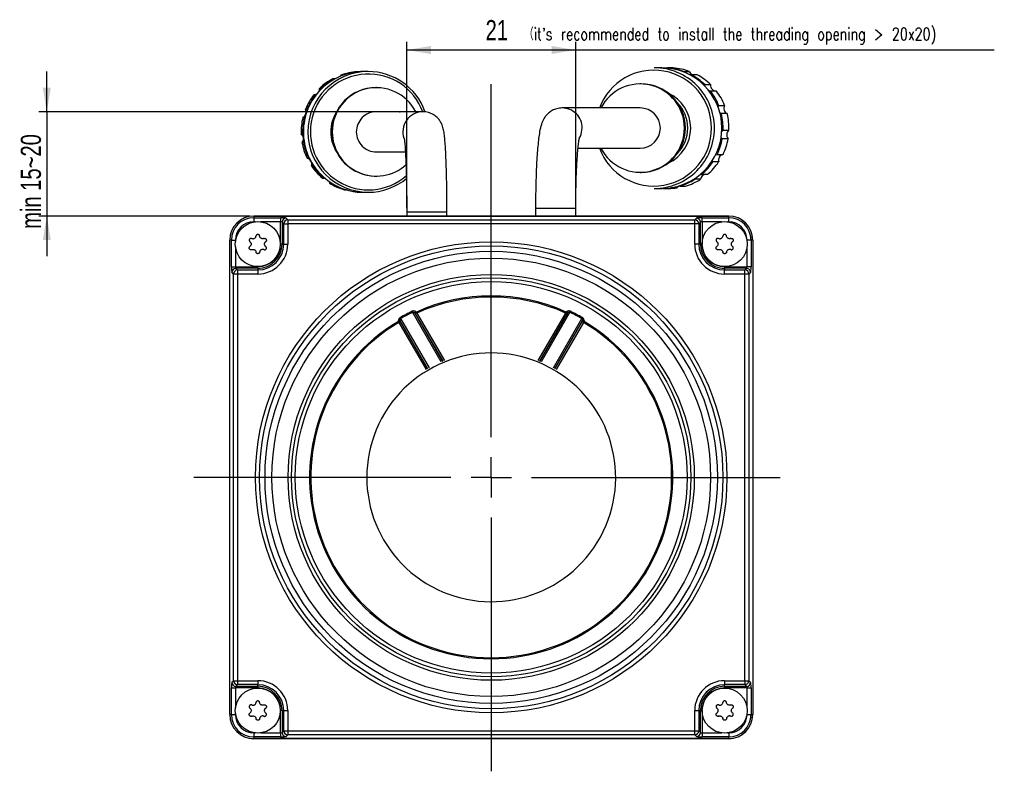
# Model space of a CAD drawing. Header units: millimetres. Extents: x 0 to 420, y -14 to 283.
# Tile 20 of 40: x 142 to 264, y 53 to 147. Entities that reach past the tile are written whole.
import ezdxf

# ---------------------------------------------------------------- set-up
doc = ezdxf.new("R2010")
doc.units = ezdxf.units.MM
doc.header["$PDSIZE"] = -1
doc.layers.add('细实线层', color=179, linetype='Continuous')
doc.styles.add('SLDTEXTSTYLE0', font='TXT', dxfattribs={"width": 0.75, "bigfont": 'bigfont'})
doc.styles.add('SLDTEXTSTYLE10', font='TXT', dxfattribs={"width": 0.75})

msp = doc.modelspace()

# ---------------------------------------------------------------- linework, layer by layer
at = {"color": 7, "linetype": 'Continuous'}
for p, q in [((221.8, 140.8), (220.87, 140.8)), ((222.5, 140.78), (222.49, 140.77)), ((223.23, 140.78), (222.5, 140.78)), ((181.94, 139.88), (181.88, 139.75)), ((181.88, 139.75), (181.88, 139.74)), ((181.94, 139.88), (182.14, 139.88)), ((182.14, 139.88), (182.12, 139.84)), ((184.14, 140.31), (183.95, 140.31)), ((185.33, 140.33), (184.78, 140.33)), ((224.53, 140.28), (224.5, 140.35)), ((224.5, 140.35), (225.23, 140.35)), ((225.48, 139.91), (225.38, 139.88)), ((226.21, 139.91), (225.48, 139.91)), ((179.3, 138.23), (179.49, 138.23)), ((179.49, 138.23), (179.49, 138.14)), ((181.15, 139.44), (180.96, 139.44)), ((181.21, 139.42), (181.15, 139.44)), ((186.36, 138.33), (186.29, 138.33)), ((219.26, 138.8), (219.14, 138.8)), ((227.14, 138.71), (227.87, 138.71)), ((227.14, 138.55), (227.14, 138.71)), ((227.15, 138.54), (227.14, 138.55)), ((178.77, 137.43), (178.58, 137.43)), ((178.87, 137.44), (178.77, 137.43)), ((227.71, 137.92), (227.68, 137.93)), ((227.86, 137.9), (227.71, 137.92)), ((228.59, 137.9), (227.86, 137.9)), ((219.14, 135.8), (209.43, 135.8)), ((228.81, 135.9), (228.83, 135.98)), ((228.83, 135.98), (228.88, 136.12)), ((228.88, 136.12), (229.61, 136.12)), ((177.41, 134.62), (177.22, 134.62)), ((177.52, 134.69), (177.41, 134.62)), ((177.55, 135.65), (177.74, 135.65)), ((177.74, 135.65), (177.79, 135.54)), ((192.14, 135.33), (186.36, 135.33)), ((192.14, 135.33), (192.06, 135.33)), ((229.09, 135.17), (229.02, 135.23)), ((229.22, 135.1), (229.09, 135.17)), ((229.94, 135.1), (229.22, 135.1)), ((177, 132.58), (177.19, 132.58)), ((177.19, 132.58), (177.29, 132.49)), ((211.66, 132.18), (211.81, 132.56)), ((211.81, 132.56), (211.92, 133.3)), ((229.23, 132.1), (229.19, 132.19)), ((229.26, 132.87), (229.32, 132.95)), ((229.32, 132.95), (229.43, 133.05)), ((229.43, 133.05), (230.16, 133.05)), ((177.31, 131.51), (177.12, 131.51)), ((177.39, 131.62), (177.31, 131.51)), ((229.32, 131.98), (229.23, 132.1)), ((230.05, 131.98), (229.32, 131.98)), ((186.36, 130.33), (189.96, 130.33)), ((211.41, 130.8), (219.14, 130.8)), ((228.48, 129.94), (228.54, 129.98)), ((228.54, 129.98), (228.69, 130.03)), ((228.69, 130.03), (229.41, 130.03)), ((177.75, 129.56), (177.94, 129.56)), ((177.94, 129.56), (178.06, 129.52)), ((178.48, 128.62), (178.29, 128.62)), ((178.5, 128.73), (178.48, 128.62)), ((228.12, 129.24), (228.12, 129.29)), ((228.15, 129.09), (228.12, 129.24)), ((228.87, 129.09), (228.15, 129.09)), ((186.29, 127.33), (186.36, 127.33)), ((219.14, 127.8), (219.26, 127.8)), ((226.63, 127.58), (226.78, 127.56)), ((226.78, 127.56), (227.51, 127.56)), ((179.66, 127.09), (179.85, 127.09)), ((179.85, 127.09), (179.94, 127.1)), ((179.89, 127.1), (179.96, 127.09)), ((180.46, 126.7), (180.5, 126.6)), ((180.5, 126.6), (180.53, 126.46)), ((180.73, 126.46), (180.53, 126.46)), ((180.71, 126.53), (180.73, 126.46)), ((223.98, 126.13), (224.04, 126.09)), ((224.04, 126.09), (224.76, 126.09)), ((225.91, 126.93), (225.93, 127.05)), ((226.63, 126.93), (225.91, 126.93)), ((182.41, 125.62), (182.6, 125.62)), ((182.6, 125.62), (182.63, 125.64)), ((183.43, 125.45), (183.46, 125.4)), ((183.66, 125.4), (183.46, 125.4)), ((183.65, 125.41), (183.66, 125.4)), ((184.49, 125.33), (184.68, 125.33)), ((184.78, 125.33), (185.33, 125.33)), ((220.87, 125.8), (221.8, 125.8)), ((221.96, 125.8), (222.69, 125.8)), ((222.98, 125.87), (223, 125.9)), ((223.71, 125.87), (222.98, 125.87)), ((171.12, 122.38), (230.12, 122.38)), ((171.12, 122.37), (171.12, 122.38)), ((171.12, 122.37), (171.12, 122.16)), ((171.12, 122.37), (230.12, 122.37)), ((190.12, 122.83), (190.12, 122.38)), ((195.12, 122.83), (190.12, 122.83)), ((195.12, 122.38), (195.12, 122.83)), ((206.12, 123.3), (206.12, 122.38)), ((211.12, 123.3), (206.12, 123.3)), ((211.12, 122.38), (211.12, 123.3)), ((230.12, 122.37), (230.12, 122.38)), ((230.12, 122.16), (230.12, 122.37)), ((171.12, 122.16), (174.44, 122.16)), ((171.12, 122.16), (171.12, 121.66)), ((171.28, 121.66), (171.12, 121.66)), ((174.44, 121.66), (171.96, 121.66)), ((174.44, 122.16), (174.44, 121.66)), ((174.44, 118.88), (174.44, 121.66)), ((174.85, 121.4), (174.64, 121.61)), ((174.64, 121.61), (174.64, 118.88)), ((174.85, 121.4), (175.34, 121.4)), ((174.85, 118.88), (174.85, 121.4)), ((175.14, 122.1), (175.34, 121.9)), ((175.34, 121.9), (175.34, 121.4)), ((175.34, 121.9), (225.9, 121.9)), ((175.34, 121.4), (175.34, 118.88)), ((225.9, 121.4), (175.34, 121.4)), ((225.9, 121.9), (226.11, 122.1)), ((225.9, 121.4), (225.9, 121.9)), ((226.4, 121.4), (225.9, 121.4)), ((225.9, 118.88), (225.9, 121.4)), ((226.61, 121.61), (226.4, 121.4)), ((226.4, 121.4), (226.4, 118.88)), ((226.61, 118.88), (226.61, 121.61)), ((226.81, 122.16), (230.12, 122.16)), ((226.81, 121.66), (226.81, 122.16)), ((226.81, 121.66), (226.81, 118.88)), ((229.28, 121.66), (226.81, 121.66)), ((230.12, 121.66), (229.96, 121.66)), ((230.12, 121.66), (230.12, 122.16)), ((168.13, 60.38), (168.13, 119.38)), ((168.13, 119.38), (168.14, 119.38)), ((168.35, 119.38), (168.14, 119.38)), ((168.14, 60.38), (168.14, 119.38)), ((168.35, 116.07), (168.35, 119.38)), ((168.35, 119.38), (168.84, 119.38)), ((168.84, 119.38), (168.84, 119.22)), ((174.64, 118.88), (174.44, 118.88)), ((174.64, 118.88), (174.85, 118.88)), ((174.85, 118.88), (175.34, 118.88)), ((226.4, 118.88), (225.9, 118.88)), ((226.61, 118.88), (226.4, 118.88)), ((226.81, 118.88), (226.61, 118.88)), ((232.9, 119.38), (232.4, 119.38)), ((232.4, 119.22), (232.4, 119.38)), ((232.9, 119.38), (232.9, 116.07)), ((233.11, 119.38), (232.9, 119.38)), ((233.11, 119.38), (233.11, 60.38)), ((233.11, 119.38), (233.12, 119.38)), ((233.12, 119.38), (233.12, 60.38)), ((168.84, 118.54), (168.84, 116.07)), ((232.4, 116.07), (232.4, 118.54)), ((168.35, 116.07), (168.84, 116.07)), ((168.61, 115.16), (168.4, 115.37)), ((169.11, 115.16), (168.61, 115.16)), ((168.61, 64.6), (168.61, 115.16)), ((168.84, 116.07), (171.62, 116.07)), ((168.9, 115.87), (169.11, 115.66)), ((171.62, 115.87), (168.9, 115.87)), ((169.11, 115.66), (169.11, 115.16)), ((169.11, 115.66), (171.62, 115.66)), ((169.11, 115.16), (169.11, 64.6)), ((171.62, 115.16), (169.11, 115.16)), ((171.62, 115.87), (171.62, 116.07)), ((171.62, 115.87), (171.62, 115.66)), ((171.62, 115.66), (171.62, 115.16)), ((229.62, 116.07), (229.62, 115.87)), ((229.62, 116.07), (232.4, 116.07)), ((229.62, 115.87), (229.62, 115.66)), ((232.35, 115.87), (229.62, 115.87)), ((229.62, 115.16), (229.62, 115.66)), ((229.62, 115.66), (232.14, 115.66)), ((232.14, 115.16), (229.62, 115.16)), ((232.14, 115.66), (232.35, 115.87)), ((232.14, 115.16), (232.14, 115.66)), ((232.14, 64.6), (232.14, 115.16)), ((232.64, 115.16), (232.14, 115.16)), ((232.9, 116.07), (232.4, 116.07)), ((232.84, 115.37), (232.64, 115.16)), ((232.64, 115.16), (232.64, 64.6)), ((190.8, 110.52), (190.86, 110.4)), ((194.42, 104.23), (190.86, 110.4)), ((191.23, 110.22), (191.13, 110.28)), ((191.13, 110.28), (194.58, 104.3)), ((191.22, 110.5), (191.32, 110.43)), ((191.23, 110.22), (191.38, 110.31)), ((194.64, 104.32), (191.23, 110.22)), ((191.38, 110.31), (191.32, 110.43)), ((191.38, 110.31), (194.8, 104.39)), ((206.45, 104.39), (209.87, 110.31)), ((210.02, 110.22), (206.61, 104.32)), ((206.66, 104.3), (210.12, 110.28)), ((210.39, 110.4), (206.83, 104.23)), ((209.87, 110.31), (209.93, 110.43)), ((209.87, 110.31), (210.02, 110.22)), ((209.93, 110.43), (210.03, 110.5)), ((210.12, 110.28), (210.02, 110.22)), ((210.39, 110.4), (210.45, 110.52)), ((189.09, 109.27), (189.09, 109.39)), ((189.09, 109.27), (189.17, 109.15)), ((189.17, 109.15), (189.32, 109.24)), ((192.56, 103.27), (189.17, 109.15)), ((189.29, 109.74), (189.36, 109.61)), ((189.32, 109.35), (189.32, 109.24)), ((192.76, 103.39), (189.32, 109.35)), ((189.32, 109.24), (192.71, 103.36)), ((189.36, 109.61), (192.91, 103.48)), ((208.34, 103.48), (211.88, 109.61)), ((211.93, 109.35), (208.49, 103.39)), ((208.54, 103.36), (211.93, 109.24)), ((212.08, 109.15), (208.69, 103.27)), ((211.88, 109.61), (211.95, 109.74)), ((211.93, 109.24), (211.93, 109.35)), ((211.93, 109.24), (212.08, 109.15)), ((212.15, 109.27), (212.08, 109.15)), ((212.15, 109.39), (212.15, 109.27)), ((168.35, 60.38), (168.35, 63.7)), ((168.35, 63.7), (168.84, 63.7)), ((168.4, 64.4), (168.61, 64.6)), ((168.61, 64.6), (169.11, 64.6)), ((171.62, 63.7), (168.84, 63.7)), ((168.84, 63.7), (168.84, 61.22)), ((169.11, 64.11), (168.9, 63.9)), ((168.9, 63.9), (171.62, 63.9)), ((169.11, 64.6), (171.62, 64.6)), ((169.11, 64.6), (169.11, 64.11)), ((171.62, 64.11), (169.11, 64.11)), ((171.62, 64.6), (171.62, 64.11)), ((171.62, 63.9), (171.62, 64.11)), ((171.62, 63.9), (171.62, 63.7)), ((229.62, 64.6), (232.14, 64.6)), ((229.62, 64.6), (229.62, 64.11)), ((232.14, 64.11), (229.62, 64.11)), ((229.62, 63.9), (229.62, 64.11)), ((229.62, 63.9), (232.35, 63.9)), ((229.62, 63.9), (229.62, 63.7)), ((232.4, 63.7), (229.62, 63.7)), ((232.14, 64.6), (232.64, 64.6)), ((232.14, 64.6), (232.14, 64.11)), ((232.35, 63.9), (232.14, 64.11)), ((232.4, 63.7), (232.9, 63.7)), ((232.4, 61.22), (232.4, 63.7)), ((232.64, 64.6), (232.84, 64.4)), ((232.9, 63.7), (232.9, 60.38)), ((168.13, 60.38), (168.14, 60.38)), ((168.14, 60.38), (168.35, 60.38)), ((168.35, 60.38), (168.84, 60.38)), ((168.84, 60.54), (168.84, 60.38)), ((174.64, 60.88), (174.44, 60.88)), ((174.44, 58.1), (174.44, 60.88)), ((174.64, 60.88), (174.85, 60.88)), ((174.64, 60.88), (174.64, 58.16)), ((174.85, 60.88), (175.34, 60.88)), ((174.85, 58.37), (174.85, 60.88)), ((175.34, 60.88), (175.34, 58.37)), ((225.9, 58.37), (225.9, 60.88)), ((225.9, 60.88), (226.4, 60.88)), ((226.4, 60.88), (226.4, 58.37)), ((226.61, 60.88), (226.4, 60.88)), ((226.61, 58.16), (226.61, 60.88)), ((226.61, 60.88), (226.81, 60.88)), ((226.81, 60.88), (226.81, 58.1)), ((232.4, 60.38), (232.4, 60.54)), ((232.4, 60.38), (232.9, 60.38)), ((232.9, 60.38), (233.11, 60.38)), ((233.11, 60.38), (233.12, 60.38)), ((171.12, 58.1), (171.12, 57.61)), ((171.12, 58.1), (171.28, 58.1)), ((171.12, 57.61), (171.12, 57.4)), ((174.44, 57.61), (171.12, 57.61)), ((171.96, 58.1), (174.44, 58.1)), ((174.44, 58.1), (174.44, 57.61)), ((174.64, 58.16), (174.85, 58.37)), ((174.85, 58.37), (175.34, 58.37)), ((175.34, 57.87), (175.14, 57.66)), ((175.34, 58.37), (225.9, 58.37)), ((175.34, 58.37), (175.34, 57.87)), ((225.9, 57.87), (175.34, 57.87)), ((225.9, 58.37), (226.4, 58.37)), ((225.9, 57.87), (225.9, 58.37)), ((226.11, 57.66), (225.9, 57.87)), ((226.4, 58.37), (226.61, 58.16)), ((226.81, 58.1), (226.81, 57.61)), ((226.81, 58.1), (229.28, 58.1)), ((230.12, 57.61), (226.81, 57.61)), ((229.96, 58.1), (230.12, 58.1)), ((230.12, 58.1), (230.12, 57.61)), ((230.12, 57.4), (230.12, 57.61)), ((230.12, 57.4), (171.12, 57.4)), ((171.12, 57.39), (171.12, 57.4)), ((230.12, 57.39), (171.12, 57.39)), ((230.12, 57.39), (230.12, 57.4))]:
    msp.add_line(p, q, dxfattribs=at)
msp.add_line((208.6, 103.12), (208.77, 103.02))
for centre, radius in [((171.62, 118.88), 2.8), ((229.62, 118.88), 2.8), ((200.62, 89.88), 29.28), ((200.62, 89.88), 28.78), ((200.62, 89.88), 28.1), ((200.62, 89.88), 27.25), ((200.62, 89.88), 25.23), ((200.62, 89.88), 24.8), ((200.62, 89.88), 24.34), ((171.62, 60.88), 2.8), ((229.62, 60.88), 2.8)]:
    msp.add_circle(centre, radius, dxfattribs=at)
for centre, radius, start, end in [((220.86, 133.31), 7.49, 359.8984, 89.9136), ((221.78, 133.3), 7.5, 270.1449, 89.8551), ((221.96, 133.34), 7.45, 70.0741, 85.8493), ((222.69, 133.34), 7.45, 70.0741, 85.8493), ((184.78, 132.83), 7.5, 90.0305, 180.036), ((185.34, 132.83), 7.5, 90.0513, 269.9487), ((185.36, 132.82), 7.2, 20.1677, 311.143), ((184.49, 132.84), 7.48, 94.1411, 109.886), ((184.68, 132.84), 7.48, 94.1411, 109.886), ((185.33, 132.84), 7.49, 19.6167, 89.9832), ((220.81, 133.32), 7.18, 359.8207, 159.8174), ((225.93, 140.61), 0.749, 199.7504, 247.7516), ((221.95, 133.32), 7.48, 46.0385, 61.7826), ((222.68, 133.32), 7.48, 46.0385, 61.7826), ((178.55, 138.18), 0.751, 335.588, 4.1516), ((184.49, 132.84), 7.49, 118.1647, 133.8986), ((184.69, 132.84), 7.49, 118.1647, 133.8986), ((186.3, 132.83), 5.5, 90.0535, 269.9465), ((186.36, 132.83), 5.49, 27.0036, 180.0624), ((219.14, 133.3), 5.49, 207.0752, 152.9248), ((219.25, 133.31), 5.49, 359.9062, 89.9058), ((228.61, 138.65), 0.749, 175.765, 268.0481), ((184.5, 132.83), 7.5, 142.1692, 157.8884), ((184.69, 132.83), 7.5, 142.1692, 157.8884), ((178.55, 138.18), 0.749, 271.8496, 303.1714), ((220.6, 133.3), 4.8, 294.6713, 65.3287), ((221.93, 133.3), 7.51, 22.0674, 37.7699), ((222.66, 133.3), 7.51, 22.0674, 37.7699), ((209.43, 133.3), 2.5, 359.8926, 90.308), ((219.13, 133.3), 2.5, 270.1392, 89.8608), ((220.53, 133.3), 4.51, 315.0563, 44.9437), ((230.27, 135.77), 0.751, 151.8935, 243.9961), ((184.51, 132.83), 7.51, 166.1517, 181.8622), ((184.7, 132.83), 7.51, 166.1517, 181.8622), ((176.89, 135.3), 0.75, 295.9012, 28.1379), ((185.49, 132.83), 4.8, 148.6084, 180.0025), ((186.36, 132.83), 2.5, 90.0286, 180.0379), ((192.14, 132.83), 2.5, 91.8811, 198.5365), ((221.91, 133.3), 7.52, 358.1414, 13.8195), ((222.64, 133.3), 7.52, 358.1414, 13.8195), ((176.54, 131.99), 0.751, 319.8824, 52.1038), ((184.78, 132.82), 7.5, 179.964, 269.9695), ((185.49, 132.83), 4.8, 179.9975, 211.3916), ((186.36, 132.82), 5.49, 179.9381, 312.2105), ((186.36, 132.83), 2.5, 179.9621, 269.9714), ((220.81, 133.28), 7.18, 200.1826, 0.1793), ((219.25, 133.29), 5.49, 270.0942, 0.0938), ((220.86, 133.28), 7.49, 270.0864, 0.1016), ((230.62, 132.46), 0.752, 127.9898, 220.0492), ((184.5, 132.83), 7.51, 190.1237, 205.8372), ((184.7, 132.83), 7.51, 190.1237, 205.8372), ((221.92, 133.3), 7.52, 334.2118, 349.8985), ((222.65, 133.3), 7.52, 334.2118, 349.8985), ((229.6, 129.3), 0.75, 103.9905, 196.1722), ((177.57, 128.83), 0.75, 343.8388, 76.1036), ((184.5, 132.82), 7.5, 214.1037, 229.8301), ((184.69, 132.82), 7.5, 214.1037, 229.8301), ((221.94, 133.28), 7.49, 310.2321, 325.9549), ((222.67, 133.28), 7.49, 310.2321, 325.9549), ((227.38, 126.83), 0.749, 100.2349, 172.2632), ((184.49, 132.81), 7.49, 238.1051, 253.8455), ((184.68, 132.81), 7.49, 238.1051, 253.8455), ((185.33, 132.81), 7.49, 270.0032, 309.985), ((224.35, 125.47), 0.748, 119.2227, 148.2534), ((221.96, 133.26), 7.46, 286.1886, 301.9512), ((222.68, 133.26), 7.46, 286.1886, 301.9512), ((184.49, 132.81), 7.48, 262.1268, 270), ((184.68, 132.81), 7.48, 262.1268, 270), ((221.96, 133.25), 7.45, 270.0001, 277.8898), ((222.69, 133.25), 7.45, 270.0001, 277.8898), ((171.12, 119.38), 2.99, 90, 180), ((171.12, 119.38), 2.98, 90, 180), ((230.12, 119.38), 2.99, 0, 90), ((230.12, 119.38), 2.98, 0, 90), ((171.12, 119.38), 2.78, 90, 180), ((171.12, 119.38), 2.28, 90, 180), ((175.14, 121.6), 0.503, 90.5081, 179.4919), ((175.35, 121.39), 0.503, 90.5081, 179.4919), ((225.9, 121.39), 0.503, 0.5081, 89.4919), ((226.1, 121.6), 0.503, 0.5081, 89.4919), ((230.12, 119.38), 2.78, 0, 90), ((230.12, 119.38), 2.28, 0, 90), ((171.62, 118.88), 3.72, 270, 0), ((171.62, 118.88), 3.22, 270, 0), ((171.62, 118.88), 3.02, 270, 0), ((171.62, 118.88), 2.82, 270, 0), ((229.62, 118.88), 3.72, 180, 270), ((229.62, 118.88), 3.22, 180, 270), ((229.62, 118.88), 3.02, 180, 270), ((229.62, 118.88), 2.82, 180, 270), ((168.9, 115.36), 0.503, 90.5081, 179.4919), ((169.11, 115.16), 0.503, 90.5081, 179.4919), ((232.14, 115.16), 0.503, 0.5081, 89.4919), ((232.34, 115.36), 0.503, 0.5081, 89.4919), ((200.62, 89.88), 22.56, 65.6482, 114.3518), ((200.62, 89.88), 22.42, 65.6482, 114.3518), ((200.62, 89.88), 22.86, 115.45, 119.7088), ((200.62, 89.88), 22.72, 115.45, 119.7088), ((191.41, 110.29), 0.28, 132.3127, 181.7218), ((191.51, 110.23), 0.28, 132.2253, 181.668), ((209.74, 110.23), 0.28, 358.332, 47.7747), ((209.84, 110.29), 0.28, 358.2782, 47.6873), ((200.62, 89.88), 22.72, 60.2912, 64.55), ((200.62, 89.88), 22.86, 60.2912, 64.55), ((200.62, 89.88), 22.56, 120.7378, 59.2622), ((200.62, 89.88), 22.42, 120.7378, 59.2622), ((189.17, 109.12), 0.275, 56.8425, 105.1652), ((189.17, 109.01), 0.275, 56.8842, 105.244), ((212.08, 109.12), 0.275, 74.8348, 123.1575), ((212.08, 109.01), 0.275, 74.756, 123.1158), ((200.62, 89.88), 15.63, 58.1912, 58.1912), ((200.62, 89.88), 15.46, 58.9298, 58.186), ((168.9, 64.4), 0.503, 180.5081, 269.4919), ((169.11, 64.61), 0.503, 180.5081, 269.4919), ((171.62, 60.88), 3.72, 0, 90), ((171.62, 60.88), 3.22, 0, 90), ((171.62, 60.88), 3.02, 0, 90), ((171.62, 60.88), 2.82, 0, 90), ((229.62, 60.88), 3.72, 90, 180), ((229.62, 60.88), 3.22, 90, 180), ((229.62, 60.88), 3.02, 90, 180), ((229.62, 60.88), 2.82, 90, 180), ((232.14, 64.61), 0.503, 270.5081, 359.4919), ((232.34, 64.4), 0.503, 270.5081, 359.4919), ((171.12, 60.38), 2.99, 180, 270), ((171.12, 60.38), 2.98, 180, 270), ((171.12, 60.38), 2.78, 180, 270), ((171.12, 60.38), 2.28, 180, 270), ((230.12, 60.38), 2.28, 270, 0), ((230.12, 60.38), 2.78, 270, 0), ((230.12, 60.38), 2.98, 270, 0), ((230.12, 60.38), 2.99, 270, 0), ((175.14, 58.16), 0.503, 180.5081, 269.4919), ((175.35, 58.37), 0.503, 180.5081, 269.4919), ((225.9, 58.37), 0.503, 270.5081, 359.4919), ((226.1, 58.16), 0.503, 270.5081, 359.4919)]:
    msp.add_arc(centre, radius, start, end, dxfattribs=at)
for centre, major_axis, ratio, start_param, end_param in [((174.44, 122.1), (0.7, 0), 0.087489, 0.087266, 1.570796), ((174.44, 121.6), (0.2, 0), 0.30621, 0.087266, 1.570796), ((226.81, 122.1), (0.7, 0), 0.087489, 1.570796, 3.054326), ((226.81, 121.6), (0.2, 0), 0.30621, 1.570796, 3.054326), ((168.41, 116.07), (0, 0.7), 0.087489, 1.570796, 3.054326), ((168.91, 116.07), (0, 0.2), 0.30621, 1.570796, 3.054326), ((232.34, 116.07), (0, 0.2), 0.30621, 3.228859, 4.712389), ((232.84, 116.07), (0, 0.7), 0.087489, 3.228859, 4.712389), ((168.41, 63.7), (0, 0.7), 0.087489, 0.087266, 1.570796), ((168.91, 63.7), (0, 0.2), 0.30621, 0.087266, 1.570796), ((232.34, 63.7), (0, 0.2), 0.30621, 4.712389, 6.195919), ((232.84, 63.7), (0, 0.7), 0.087489, 4.712389, 6.195919), ((174.44, 58.16), (0.2, 0), 0.30621, 4.712389, 6.195919), ((174.44, 57.67), (0.7, 0), 0.087489, 4.712389, 6.195919), ((226.81, 57.67), (0.7, 0), 0.087489, 3.228859, 4.712389), ((226.81, 58.16), (0.2, 0), 0.30621, 3.228859, 4.712389)]:
    msp.add_ellipse(centre, major_axis=major_axis, ratio=ratio, start_param=start_param, end_param=end_param, dxfattribs=at)
for points, knots in [([(209.43, 135.8), (209.21, 135.78), (208.78, 135.75), (208.2, 135.51), (207.74, 135.18), (207.39, 134.82), (207.14, 134.45), (206.97, 134.08), (206.83, 133.7), (206.69, 133.17), (206.57, 132.49), (206.46, 131.56), (206.36, 130.54), (206.28, 129.39), (206.22, 128.16), (206.17, 126.85), (206.14, 125.48), (206.13, 124.29), (206.12, 123.56), (206.12, 123.3)], [0, 0, 0, 0, 0.038747, 0.074978, 0.108362, 0.140142, 0.171767, 0.205583, 0.245811, 0.301179, 0.396872, 0.477157, 0.561948, 0.642922, 0.72228, 0.80085, 0.878998, 0.956919, 1, 1, 1, 1]), ([(195.12, 122.83), (195.12, 123.07), (195.12, 123.78), (195.11, 124.95), (195.1, 126.3), (195.07, 127.59), (195.03, 128.79), (194.99, 129.89), (194.94, 130.87), (194.88, 131.72), (194.8, 132.45), (194.73, 132.94), (194.64, 133.36), (194.53, 133.69), (194.35, 134.06), (194.07, 134.47), (193.65, 134.85), (193.12, 135.16), (192.59, 135.31), (192.26, 135.32), (192.14, 135.33)], [0, 0, 0, 0, 0.040106, 0.116493, 0.192961, 0.269527, 0.346276, 0.423336, 0.500945, 0.579602, 0.660575, 0.748547, 0.787431, 0.818827, 0.847608, 0.877228, 0.909699, 0.944394, 0.980278, 1, 1, 1, 1]), ([(211.12, 123.3), (211.12, 123.53), (211.12, 124.22), (211.14, 125.35), (211.17, 126.65), (211.21, 127.88), (211.27, 129.01), (211.34, 130.02), (211.41, 130.88), (211.49, 131.53), (211.55, 131.96), (211.61, 132.2), (211.61, 132.22), (211.61, 132.23)], [0, 0, 0, 0, 0.055984, 0.162576, 0.269103, 0.375348, 0.481104, 0.586045, 0.689615, 0.790787, 0.875404, 0.948426, 1, 1, 1, 1]), ([(189.8, 132.05), (189.81, 132.05), (189.81, 132.05), (189.83, 131.89), (189.87, 131.58), (189.91, 131.07), (189.96, 130.37), (190, 129.49), (190.04, 128.46), (190.07, 127.3), (190.1, 126.06), (190.12, 124.74), (190.12, 123.65), (190.12, 123.01), (190.12, 122.83)], [0, 0, 0, 0, 0.03171, 0.09169, 0.166224, 0.252825, 0.34721, 0.445864, 0.54674, 0.648796, 0.751502, 0.854578, 0.95786, 1, 1, 1, 1]), ([(170.88, 119.58), (170.92, 119.57), (171, 119.54), (171.12, 119.56), (171.24, 119.61), (171.33, 119.69), (171.38, 119.79), (171.39, 119.85), (171.39, 119.88)], [0, 0, 0, 0, 0.180963, 0.362391, 0.540383, 0.71582, 0.891893, 1, 1, 1, 1]), ([(171.85, 119.88), (171.85, 119.9), (171.84, 119.96), (171.79, 120.02), (171.72, 120.07), (171.64, 120.09), (171.57, 120.08), (171.49, 120.05), (171.44, 120), (171.4, 119.94), (171.4, 119.89), (171.39, 119.88)], [0, 0, 0, 0, 0.118322, 0.23699, 0.354325, 0.469422, 0.582812, 0.695764, 0.809694, 0.925582, 1, 1, 1, 1]), ([(172.37, 119.58), (172.33, 119.57), (172.25, 119.54), (172.12, 119.56), (172.01, 119.61), (171.92, 119.69), (171.87, 119.79), (171.86, 119.85), (171.85, 119.88)], [0, 0, 0, 0, 0.180963, 0.362391, 0.540383, 0.71582, 0.891893, 1, 1, 1, 1]), ([(228.88, 119.58), (228.92, 119.57), (229, 119.54), (229.12, 119.56), (229.24, 119.61), (229.33, 119.69), (229.38, 119.79), (229.39, 119.85), (229.39, 119.88)], [0, 0, 0, 0, 0.180963, 0.362391, 0.540383, 0.71582, 0.891893, 1, 1, 1, 1]), ([(229.85, 119.88), (229.85, 119.9), (229.84, 119.96), (229.79, 120.02), (229.72, 120.07), (229.64, 120.09), (229.57, 120.08), (229.49, 120.05), (229.44, 120), (229.4, 119.94), (229.4, 119.89), (229.39, 119.88)], [0, 0, 0, 0, 0.118322, 0.23699, 0.354325, 0.469422, 0.582812, 0.695764, 0.809694, 0.925582, 1, 1, 1, 1]), ([(230.37, 119.58), (230.33, 119.57), (230.25, 119.54), (230.12, 119.56), (230.01, 119.61), (229.92, 119.69), (229.87, 119.79), (229.86, 119.85), (229.85, 119.88)], [0, 0, 0, 0, 0.180963, 0.362391, 0.540383, 0.71582, 0.891893, 1, 1, 1, 1]), ([(170.88, 119.58), (170.85, 119.59), (170.8, 119.6), (170.72, 119.59), (170.65, 119.56), (170.59, 119.5), (170.56, 119.43), (170.55, 119.35), (170.57, 119.28), (170.6, 119.22), (170.63, 119.19), (170.65, 119.18)], [0, 0, 0, 0, 0.118298, 0.236967, 0.354302, 0.4694, 0.582789, 0.695741, 0.809671, 0.925559, 1, 1, 1, 1]), ([(170.65, 119.18), (170.68, 119.15), (170.74, 119.1), (170.79, 118.98), (170.8, 118.85), (170.77, 118.73), (170.71, 118.64), (170.66, 118.6), (170.65, 118.58)], [0, 0, 0, 0, 0.180918, 0.362347, 0.54034, 0.715777, 0.89185, 1, 1, 1, 1]), ([(172.37, 119.58), (172.4, 119.59), (172.45, 119.6), (172.53, 119.59), (172.6, 119.56), (172.65, 119.5), (172.69, 119.43), (172.7, 119.35), (172.68, 119.28), (172.65, 119.22), (172.61, 119.19), (172.6, 119.18)], [0, 0, 0, 0, 0.118298, 0.236967, 0.354302, 0.4694, 0.582789, 0.695741, 0.809671, 0.925559, 1, 1, 1, 1]), ([(172.6, 118.58), (172.57, 118.61), (172.51, 118.67), (172.46, 118.79), (172.45, 118.91), (172.48, 119.03), (172.53, 119.12), (172.58, 119.16), (172.6, 119.18)], [0, 0, 0, 0, 0.180918, 0.362347, 0.54034, 0.715777, 0.89185, 1, 1, 1, 1]), ([(228.88, 119.58), (228.85, 119.59), (228.8, 119.6), (228.72, 119.59), (228.65, 119.56), (228.59, 119.5), (228.56, 119.43), (228.55, 119.35), (228.57, 119.28), (228.6, 119.22), (228.63, 119.19), (228.65, 119.18)], [0, 0, 0, 0, 0.118298, 0.236967, 0.354302, 0.4694, 0.582789, 0.695741, 0.809671, 0.925559, 1, 1, 1, 1]), ([(228.65, 119.18), (228.68, 119.15), (228.74, 119.1), (228.79, 118.98), (228.8, 118.85), (228.77, 118.73), (228.71, 118.64), (228.66, 118.6), (228.65, 118.58)], [0, 0, 0, 0, 0.180918, 0.362347, 0.54034, 0.715777, 0.89185, 1, 1, 1, 1]), ([(230.37, 119.58), (230.4, 119.59), (230.45, 119.6), (230.53, 119.59), (230.6, 119.56), (230.65, 119.5), (230.69, 119.43), (230.7, 119.35), (230.68, 119.28), (230.65, 119.22), (230.61, 119.19), (230.6, 119.18)], [0, 0, 0, 0, 0.118298, 0.236967, 0.354302, 0.4694, 0.582789, 0.695741, 0.809671, 0.925559, 1, 1, 1, 1]), ([(230.6, 118.58), (230.57, 118.61), (230.51, 118.67), (230.46, 118.79), (230.45, 118.91), (230.48, 119.03), (230.53, 119.12), (230.58, 119.16), (230.6, 119.18)], [0, 0, 0, 0, 0.180918, 0.362347, 0.54034, 0.715777, 0.89185, 1, 1, 1, 1]), ([(170.88, 118.19), (170.85, 118.18), (170.8, 118.16), (170.72, 118.17), (170.65, 118.21), (170.59, 118.26), (170.56, 118.33), (170.55, 118.41), (170.57, 118.49), (170.6, 118.55), (170.63, 118.57), (170.65, 118.58)], [0, 0, 0, 0, 0.118298, 0.236967, 0.354302, 0.4694, 0.582789, 0.695741, 0.809671, 0.925559, 1, 1, 1, 1]), ([(170.88, 118.19), (170.92, 118.2), (171, 118.22), (171.12, 118.21), (171.24, 118.16), (171.33, 118.07), (171.38, 117.98), (171.39, 117.91), (171.39, 117.89)], [0, 0, 0, 0, 0.180963, 0.362391, 0.540383, 0.71582, 0.891893, 1, 1, 1, 1]), ([(171.85, 117.89), (171.85, 117.86), (171.84, 117.81), (171.79, 117.74), (171.72, 117.7), (171.64, 117.68), (171.57, 117.69), (171.49, 117.72), (171.44, 117.77), (171.4, 117.83), (171.4, 117.87), (171.39, 117.89)], [0, 0, 0, 0, 0.118322, 0.23699, 0.354325, 0.469422, 0.582812, 0.695764, 0.809694, 0.925582, 1, 1, 1, 1]), ([(172.37, 118.19), (172.33, 118.2), (172.25, 118.22), (172.12, 118.21), (172.01, 118.16), (171.92, 118.07), (171.87, 117.98), (171.86, 117.91), (171.85, 117.89)], [0, 0, 0, 0, 0.180963, 0.362391, 0.540383, 0.71582, 0.891893, 1, 1, 1, 1]), ([(172.37, 118.19), (172.4, 118.18), (172.45, 118.16), (172.53, 118.17), (172.6, 118.21), (172.65, 118.26), (172.69, 118.33), (172.7, 118.41), (172.68, 118.49), (172.65, 118.55), (172.61, 118.57), (172.6, 118.58)], [0, 0, 0, 0, 0.118298, 0.236967, 0.354302, 0.4694, 0.582789, 0.695741, 0.809671, 0.925559, 1, 1, 1, 1]), ([(228.88, 118.19), (228.85, 118.18), (228.8, 118.16), (228.72, 118.17), (228.65, 118.21), (228.59, 118.26), (228.56, 118.33), (228.55, 118.41), (228.57, 118.49), (228.6, 118.55), (228.63, 118.57), (228.65, 118.58)], [0, 0, 0, 0, 0.118298, 0.236967, 0.354302, 0.4694, 0.582789, 0.695741, 0.809671, 0.925559, 1, 1, 1, 1]), ([(228.88, 118.19), (228.92, 118.2), (229, 118.22), (229.12, 118.21), (229.24, 118.16), (229.33, 118.07), (229.38, 117.98), (229.39, 117.91), (229.39, 117.89)], [0, 0, 0, 0, 0.180963, 0.362391, 0.540383, 0.71582, 0.891893, 1, 1, 1, 1]), ([(229.85, 117.89), (229.85, 117.86), (229.84, 117.81), (229.79, 117.74), (229.72, 117.7), (229.64, 117.68), (229.57, 117.69), (229.49, 117.72), (229.44, 117.77), (229.4, 117.83), (229.4, 117.87), (229.39, 117.89)], [0, 0, 0, 0, 0.118322, 0.23699, 0.354325, 0.469422, 0.582812, 0.695764, 0.809694, 0.925582, 1, 1, 1, 1]), ([(230.37, 118.19), (230.33, 118.2), (230.25, 118.22), (230.12, 118.21), (230.01, 118.16), (229.92, 118.07), (229.87, 117.98), (229.86, 117.91), (229.85, 117.89)], [0, 0, 0, 0, 0.180963, 0.362391, 0.540383, 0.71582, 0.891893, 1, 1, 1, 1]), ([(230.37, 118.19), (230.4, 118.18), (230.45, 118.16), (230.53, 118.17), (230.6, 118.21), (230.65, 118.26), (230.69, 118.33), (230.7, 118.41), (230.68, 118.49), (230.65, 118.55), (230.61, 118.57), (230.6, 118.58)], [0, 0, 0, 0, 0.118298, 0.236967, 0.354302, 0.4694, 0.582789, 0.695741, 0.809671, 0.925559, 1, 1, 1, 1]), ([(191.22, 110.5), (191.2, 110.51), (191.14, 110.54), (191.03, 110.57), (190.91, 110.56), (190.84, 110.54), (190.8, 110.52)], [0, 0, 0, 0, 0.198822, 0.541941, 0.77008, 1, 1, 1, 1]), ([(190.86, 110.4), (190.87, 110.4), (190.89, 110.4), (190.93, 110.4), (191, 110.38), (191.07, 110.34), (191.11, 110.3), (191.13, 110.28)], [0, 0, 0, 0, 0.115159, 0.186836, 0.401435, 0.770746, 1, 1, 1, 1]), ([(210.45, 110.52), (210.43, 110.53), (210.39, 110.55), (210.29, 110.57), (210.16, 110.56), (210.08, 110.52), (210.03, 110.5)], [0, 0, 0, 0, 0.094426, 0.31491, 0.583231, 1, 1, 1, 1]), ([(210.39, 110.4), (210.38, 110.4), (210.36, 110.4), (210.34, 110.4), (210.29, 110.4), (210.21, 110.36), (210.15, 110.31), (210.12, 110.28)], [0, 0, 0, 0, 0.073375, 0.126247, 0.263027, 0.530599, 1, 1, 1, 1]), ([(189.29, 109.74), (189.28, 109.73), (189.24, 109.7), (189.17, 109.64), (189.11, 109.53), (189.1, 109.44), (189.09, 109.39)], [0, 0, 0, 0, 0.101702, 0.317324, 0.571269, 1, 1, 1, 1]), ([(189.32, 109.35), (189.31, 109.4), (189.29, 109.46), (189.31, 109.54), (189.33, 109.58), (189.35, 109.6), (189.36, 109.61), (189.36, 109.61)], [0, 0, 0, 0, 0.486718, 0.736586, 0.860454, 0.919986, 1, 1, 1, 1]), ([(211.88, 109.61), (211.89, 109.61), (211.91, 109.6), (211.93, 109.57), (211.95, 109.51), (211.95, 109.43), (211.94, 109.38), (211.93, 109.35)], [0, 0, 0, 0, 0.106329, 0.181391, 0.386253, 0.721689, 1, 1, 1, 1]), ([(212.15, 109.39), (212.15, 109.42), (212.15, 109.48), (212.11, 109.58), (212.04, 109.68), (211.98, 109.72), (211.95, 109.74)], [0, 0, 0, 0, 0.238863, 0.553362, 0.776003, 1, 1, 1, 1]), ([(170.88, 61.58), (170.85, 61.59), (170.8, 61.6), (170.72, 61.59), (170.65, 61.56), (170.59, 61.5), (170.56, 61.43), (170.55, 61.35), (170.57, 61.28), (170.6, 61.22), (170.63, 61.19), (170.65, 61.18)], [0, 0, 0, 0, 0.118298, 0.236967, 0.354302, 0.4694, 0.582789, 0.695741, 0.809671, 0.925559, 1, 1, 1, 1]), ([(170.65, 61.18), (170.68, 61.15), (170.74, 61.1), (170.79, 60.98), (170.8, 60.85), (170.77, 60.73), (170.71, 60.64), (170.66, 60.6), (170.65, 60.58)], [0, 0, 0, 0, 0.180918, 0.362347, 0.54034, 0.715777, 0.89185, 1, 1, 1, 1]), ([(170.88, 61.58), (170.92, 61.57), (171, 61.54), (171.12, 61.56), (171.24, 61.61), (171.33, 61.69), (171.38, 61.79), (171.39, 61.85), (171.39, 61.88)], [0, 0, 0, 0, 0.180963, 0.362391, 0.540383, 0.71582, 0.891893, 1, 1, 1, 1]), ([(171.85, 61.88), (171.85, 61.9), (171.84, 61.96), (171.79, 62.02), (171.72, 62.07), (171.64, 62.09), (171.57, 62.08), (171.49, 62.05), (171.44, 62), (171.4, 61.94), (171.4, 61.89), (171.39, 61.88)], [0, 0, 0, 0, 0.118322, 0.23699, 0.354325, 0.469422, 0.582812, 0.695764, 0.809694, 0.925582, 1, 1, 1, 1]), ([(172.37, 61.58), (172.33, 61.57), (172.25, 61.54), (172.12, 61.56), (172.01, 61.61), (171.92, 61.69), (171.87, 61.79), (171.86, 61.85), (171.85, 61.88)], [0, 0, 0, 0, 0.180963, 0.362391, 0.540383, 0.71582, 0.891893, 1, 1, 1, 1]), ([(172.37, 61.58), (172.4, 61.59), (172.45, 61.6), (172.53, 61.59), (172.6, 61.56), (172.65, 61.5), (172.69, 61.43), (172.7, 61.35), (172.68, 61.28), (172.65, 61.22), (172.61, 61.19), (172.6, 61.18)], [0, 0, 0, 0, 0.118298, 0.236967, 0.354302, 0.4694, 0.582789, 0.695741, 0.809671, 0.925559, 1, 1, 1, 1]), ([(172.6, 60.58), (172.57, 60.61), (172.51, 60.67), (172.46, 60.79), (172.45, 60.91), (172.48, 61.03), (172.53, 61.12), (172.58, 61.16), (172.6, 61.18)], [0, 0, 0, 0, 0.180918, 0.362347, 0.54034, 0.715777, 0.89185, 1, 1, 1, 1]), ([(228.88, 61.58), (228.85, 61.59), (228.8, 61.6), (228.72, 61.59), (228.65, 61.56), (228.59, 61.5), (228.56, 61.43), (228.55, 61.35), (228.57, 61.28), (228.6, 61.22), (228.63, 61.19), (228.65, 61.18)], [0, 0, 0, 0, 0.118298, 0.236967, 0.354302, 0.4694, 0.582789, 0.695741, 0.809671, 0.925559, 1, 1, 1, 1]), ([(228.65, 61.18), (228.68, 61.15), (228.74, 61.1), (228.79, 60.98), (228.8, 60.85), (228.77, 60.73), (228.71, 60.64), (228.66, 60.6), (228.65, 60.58)], [0, 0, 0, 0, 0.180918, 0.362347, 0.54034, 0.715777, 0.89185, 1, 1, 1, 1]), ([(228.88, 61.58), (228.92, 61.57), (229, 61.54), (229.12, 61.56), (229.24, 61.61), (229.33, 61.69), (229.38, 61.79), (229.39, 61.85), (229.39, 61.88)], [0, 0, 0, 0, 0.180963, 0.362391, 0.540383, 0.71582, 0.891893, 1, 1, 1, 1]), ([(229.85, 61.88), (229.85, 61.9), (229.84, 61.96), (229.79, 62.02), (229.72, 62.07), (229.64, 62.09), (229.57, 62.08), (229.49, 62.05), (229.44, 62), (229.4, 61.94), (229.4, 61.89), (229.39, 61.88)], [0, 0, 0, 0, 0.118322, 0.23699, 0.354325, 0.469422, 0.582812, 0.695764, 0.809694, 0.925582, 1, 1, 1, 1]), ([(230.37, 61.58), (230.33, 61.57), (230.25, 61.54), (230.12, 61.56), (230.01, 61.61), (229.92, 61.69), (229.87, 61.79), (229.86, 61.85), (229.85, 61.88)], [0, 0, 0, 0, 0.180963, 0.362391, 0.540383, 0.71582, 0.891893, 1, 1, 1, 1]), ([(230.37, 61.58), (230.4, 61.59), (230.45, 61.6), (230.53, 61.59), (230.6, 61.56), (230.65, 61.5), (230.69, 61.43), (230.7, 61.35), (230.68, 61.28), (230.65, 61.22), (230.61, 61.19), (230.6, 61.18)], [0, 0, 0, 0, 0.118298, 0.236967, 0.354302, 0.4694, 0.582789, 0.695741, 0.809671, 0.925559, 1, 1, 1, 1]), ([(230.6, 60.58), (230.57, 60.61), (230.51, 60.67), (230.46, 60.79), (230.45, 60.91), (230.48, 61.03), (230.53, 61.12), (230.58, 61.16), (230.6, 61.18)], [0, 0, 0, 0, 0.180918, 0.362347, 0.54034, 0.715777, 0.89185, 1, 1, 1, 1]), ([(170.88, 60.19), (170.85, 60.18), (170.8, 60.16), (170.72, 60.17), (170.65, 60.21), (170.59, 60.26), (170.56, 60.33), (170.55, 60.41), (170.57, 60.49), (170.6, 60.55), (170.63, 60.57), (170.65, 60.58)], [0, 0, 0, 0, 0.118298, 0.236967, 0.354302, 0.4694, 0.582789, 0.695741, 0.809671, 0.925559, 1, 1, 1, 1]), ([(170.88, 60.19), (170.92, 60.2), (171, 60.22), (171.12, 60.21), (171.24, 60.16), (171.33, 60.07), (171.38, 59.98), (171.39, 59.91), (171.39, 59.89)], [0, 0, 0, 0, 0.180963, 0.362391, 0.540383, 0.71582, 0.891893, 1, 1, 1, 1]), ([(172.37, 60.19), (172.33, 60.2), (172.25, 60.22), (172.12, 60.21), (172.01, 60.16), (171.92, 60.07), (171.87, 59.98), (171.86, 59.91), (171.85, 59.89)], [0, 0, 0, 0, 0.180963, 0.362391, 0.540383, 0.71582, 0.891893, 1, 1, 1, 1]), ([(172.37, 60.19), (172.4, 60.18), (172.45, 60.16), (172.53, 60.17), (172.6, 60.21), (172.65, 60.26), (172.69, 60.33), (172.7, 60.41), (172.68, 60.49), (172.65, 60.55), (172.61, 60.57), (172.6, 60.58)], [0, 0, 0, 0, 0.118298, 0.236967, 0.354302, 0.4694, 0.582789, 0.695741, 0.809671, 0.925559, 1, 1, 1, 1]), ([(228.88, 60.19), (228.85, 60.18), (228.8, 60.16), (228.72, 60.17), (228.65, 60.21), (228.59, 60.26), (228.56, 60.33), (228.55, 60.41), (228.57, 60.49), (228.6, 60.55), (228.63, 60.57), (228.65, 60.58)], [0, 0, 0, 0, 0.118298, 0.236967, 0.354302, 0.4694, 0.582789, 0.695741, 0.809671, 0.925559, 1, 1, 1, 1]), ([(228.88, 60.19), (228.92, 60.2), (229, 60.22), (229.12, 60.21), (229.24, 60.16), (229.33, 60.07), (229.38, 59.98), (229.39, 59.91), (229.39, 59.89)], [0, 0, 0, 0, 0.180963, 0.362391, 0.540383, 0.71582, 0.891893, 1, 1, 1, 1]), ([(230.37, 60.19), (230.33, 60.2), (230.25, 60.22), (230.12, 60.21), (230.01, 60.16), (229.92, 60.07), (229.87, 59.98), (229.86, 59.91), (229.85, 59.89)], [0, 0, 0, 0, 0.180963, 0.362391, 0.540383, 0.71582, 0.891893, 1, 1, 1, 1]), ([(230.37, 60.19), (230.4, 60.18), (230.45, 60.16), (230.53, 60.17), (230.6, 60.21), (230.65, 60.26), (230.69, 60.33), (230.7, 60.41), (230.68, 60.49), (230.65, 60.55), (230.61, 60.57), (230.6, 60.58)], [0, 0, 0, 0, 0.118298, 0.236967, 0.354302, 0.4694, 0.582789, 0.695741, 0.809671, 0.925559, 1, 1, 1, 1]), ([(171.85, 59.89), (171.85, 59.86), (171.84, 59.81), (171.79, 59.74), (171.72, 59.7), (171.64, 59.68), (171.57, 59.69), (171.49, 59.72), (171.44, 59.77), (171.4, 59.83), (171.4, 59.87), (171.39, 59.89)], [0, 0, 0, 0, 0.118322, 0.23699, 0.354325, 0.469422, 0.582812, 0.695764, 0.809694, 0.925582, 1, 1, 1, 1]), ([(229.85, 59.89), (229.85, 59.86), (229.84, 59.81), (229.79, 59.74), (229.72, 59.7), (229.64, 59.68), (229.57, 59.69), (229.49, 59.72), (229.44, 59.77), (229.4, 59.83), (229.4, 59.87), (229.39, 59.89)], [0, 0, 0, 0, 0.118322, 0.23699, 0.354325, 0.469422, 0.582812, 0.695764, 0.809694, 0.925582, 1, 1, 1, 1])]:
    msp.add_open_spline(points, degree=3, knots=knots, dxfattribs=at)
at = {"layer": '细实线层', "color": 7}
for p, q in [((190.12, 123.33), (190.12, 144.01)), ((211.12, 123.8), (211.12, 144.01)), ((190.12, 143.01), (211.12, 143.01)), ((211.12, 143.01), (263.09, 143.01)), ((145.41, 135.33), (145.41, 140.33)), ((200.62, 94.88), (200.62, 138.76)), ((188.75, 135.33), (144.41, 135.33)), ((145.41, 135.33), (145.41, 122.37)), ((170.62, 122.37), (144.41, 122.37)), ((145.41, 122.37), (145.41, 117.37)), ((200.62, 89.88), (200.62, 92.38)), ((195.62, 89.88), (163.67, 89.88)), ((200.62, 89.88), (198.12, 89.88)), ((200.62, 89.88), (200.62, 87.38)), ((200.62, 89.88), (203.12, 89.88)), ((205.62, 89.88), (236.52, 89.88)), ((200.62, 84.88), (200.62, 53.33))]:
    msp.add_line(p, q, dxfattribs=at)
msp.add_point((189.25, 135.33), dxfattribs=at)
for points in [[(190.12, 143.01), (193.12, 142.51), (193.12, 143.51)], [(211.12, 143.01), (208.12, 143.51), (208.12, 142.51)], [(145.41, 135.33), (145.91, 138.33), (144.91, 138.33)], [(145.41, 122.37), (144.91, 119.37), (145.91, 119.37)]]:
    msp.add_solid(points, dxfattribs=at)

# ---------------------------------------------------------------- texts
at = {"layer": '细实线层', "color": 7, "attachment_point": 1}
for s, insert, char_height, style in [('21', (199.92, 146.73), 2.5, 'SLDTEXTSTYLE10'), ("（it's recommended to install the threading opening > 20x20)", (204.63, 145.77), 1.544, 'SLDTEXTSTYLE0')]:
    msp.add_mtext(s, dxfattribs=dict(at, insert=insert, char_height=char_height, style=style))
at = {"layer": '细实线层', "color": 7, "insert": (142.18, 120.77), "char_height": 2.5, "attachment_point": 1, "rotation": 90, "style": 'SLDTEXTSTYLE10'}
msp.add_mtext('min 15~20', dxfattribs=at)

doc.saveas('drawing.dxf')
